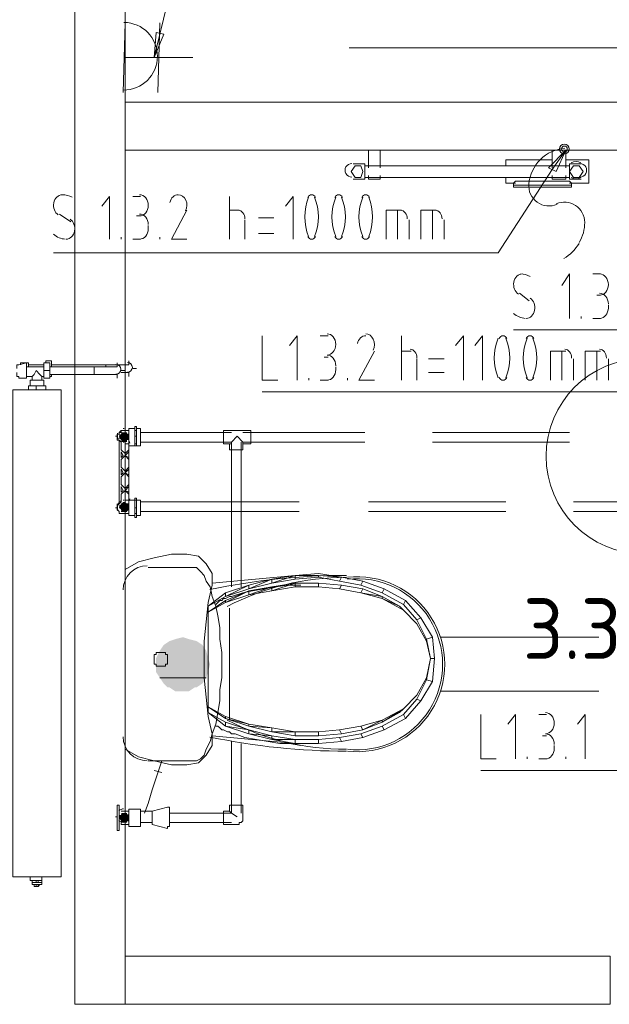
# Model space of a CAD drawing. Header units: millimetres. Extents: x 413 to 305578, y 115 to 38116.
# Tile 20 of 194: x 17395 to 18608, y 15233 to 17260. Entities that reach past the tile are written whole.
import ezdxf

# ---------------------------------------------------------------- set-up
doc = ezdxf.new("R2010")
doc.units = ezdxf.units.MM
for name, color, linetype in [('PDF _0', 1, 'Continuous'), ('PDF _PD-Socket', 1, 'Continuous'), ('PDF _PD-Socket Text', 1, 'Continuous'), ('PDF _Текст', 7, 'Continuous'), ('PDF$_59-60$-$Floor$Plan$-$В_Этаж$00_Сводный$A-AREA-IDEN', 2, 'Continuous'), ('PDF$_59-60$-$Floor$Plan$-$В_Этаж$00_Сводный$M-EQPM', 2, 'Continuous'), ('PDF$_59-60$-$Floor$Plan$-$В_Этаж$00_Сводный$P-PIPE', 3, 'Continuous'), ('PDF$_59-60$-$Floor$Plan$-$В_Этаж$00_Сводный$P-SANR-FIXT', 6, 'Continuous')]:
    doc.layers.add(name, color=color, linetype=linetype)
for name, color, linetype, true_color in [('PDF _PD-Lighting', 7, 'Continuous', 0xb80000), ('PDF _PD-Lighting Text', 7, 'Continuous', 0xb80000), ('PDF$_59-60$-$Floor$Plan$-$В_Этаж$00_Сводный$A-DETL-MBND', 7, 'Continuous', 0xdd3700), ('PDF$_59-60$-$Floor$Plan$-$В_Этаж$00_Сводный$P-PIPE-CNTR', 150, 'Continuous', 0x007fff), ('PDF$_V$line_ifc_RVT-1-В_Этаж$00_Сводный$A-WALL', 7, 'Continuous', 0xbababa), ('PDF$_V$line_ifc_RVT-1-В_Этаж$00_Сводный$M-EQPM', 7, 'Continuous', 0xdcdcdc)]:
    doc.layers.add(name, color=color, linetype=linetype, true_color=true_color)
doc.styles.add('PDF GOST Common', font='GOST_Common.ttf')

msp = doc.modelspace()

# ---------------------------------------------------------------- linework, layer by layer
at = {"layer": 'PDF _0', "lineweight": 0}
for points in [[(17682.9, 17229.8), (17869.8, 17997.4), (17969.3, 17997.4), (18697.2, 17997.4)], [(18490.3, 16951.3), (18379, 16780.3), (18279.5, 16780.3), (17464.1, 16780.3)], [(19369.3, 16951.3), (19293.8, 16621.2), (19194.3, 16621.2), (18410.8, 16621.2)]]:
    msp.add_lwpolyline(points, dxfattribs=at)
at = {"layer": 'PDF _0', "color": 12, "lineweight": 0, "true_color": 0xb80000}
for points in [[(18983.5, 16915.5), (18717, 16493.9), (18617.6, 16493.9), (17893.7, 16493.9)], [(18709.1, 16056.4), (18665.3, 15714.3), (18565.9, 15714.3), (18343.2, 15714.3)]]:
    msp.add_lwpolyline(points, dxfattribs=at)
at = {"layer": 'PDF _PD-Lighting', "lineweight": 0}
msp.add_lwpolyline([(18072.7, 17201.9), (18967.6, 17201.9), (18967.6, 17500.2)], dxfattribs=at)
at = {"layer": 'PDF _PD-Lighting Text', "lineweight": 0}
for points in [[(17893.7, 16609.3), (17893.7, 16517.8), (17925.5, 16517.8)], [(17965.3, 16517.8), (17965.3, 16609.3), (17949.4, 16589.4)], [(18013, 16609.3), (18028.9, 16609.3)], [(18180.1, 16517.8), (18180.1, 16609.3)], [(18307.4, 16517.8), (18307.4, 16609.3), (18291.5, 16589.4)], [(18347.1, 16517.8), (18347.1, 16609.3), (18331.2, 16589.4)], [(18028.9, 16565.5), (18021, 16565.5)], [(18124.4, 16577.5), (18092.6, 16517.8), (18124.4, 16517.8)], [(18180.1, 16577.5), (18200, 16577.5)], [(18211.9, 16561.5), (18211.9, 16517.8)], [(18267.6, 16561.5), (18235.8, 16561.5)], [(18486.4, 16517.8), (18486.4, 16577.5), (18518.2, 16577.5)], [(18510.2, 16517.8), (18510.2, 16577.5)], [(18534.1, 16561.5), (18534.1, 16517.8)], [(18557.9, 16517.8), (18557.9, 16577.5), (18589.8, 16577.5)], [(18581.8, 16517.8), (18581.8, 16577.5)], [(18605.7, 16561.5), (18605.7, 16517.8)], [(18044.9, 16545.6), (18044.9, 16537.7)], [(17989.2, 16517.8), (17989.2, 16521.8)], [(18068.7, 16517.8), (18068.7, 16521.8)], [(18235.8, 16533.7), (18267.6, 16533.7)], [(18028.9, 16517.8), (18013, 16517.8)], [(18343.2, 15829.7), (18343.2, 15738.2), (18375, 15738.2)], [(18414.8, 15738.2), (18414.8, 15829.7), (18398.9, 15809.8)], [(18462.5, 15829.7), (18478.4, 15829.7)], [(18557.9, 15738.2), (18557.9, 15829.7), (18542, 15809.8)], [(18478.4, 15785.9), (18470.4, 15785.9)], [(18494.3, 15766.1), (18494.3, 15758.1)], [(18438.6, 15738.2), (18438.6, 15742.2)], [(18478.4, 15738.2), (18462.5, 15738.2)], [(18518.2, 15738.2), (18518.2, 15742.2)]]:
    msp.add_lwpolyline(points, dxfattribs=at)
for centre, radius, start, end in [((18098.3, 16591.4), 26.1, 333.618, 24.0408), ((18479.7, 16563.5), 108.7, 158.1088, 201.8912), ((18294.1, 16563.5), 108.7, 338.1088, 21.8912), ((18539.3, 16563.5), 108.7, 158.1088, 201.8912), ((18349.8, 16563.5), 108.7, 338.1088, 21.8912)]:
    msp.add_arc(centre, radius, start, end, dxfattribs=at)
for points in [[(18044.9, 16591.4), (18044.9, 16603.5), (18036.8, 16613.3), (18027, 16613.3)], [(18106.7, 16609.3), (18098.6, 16609.4), (18091.5, 16602.8), (18089.3, 16593.3)], [(18122.1, 16602), (18119, 16609), (18112.9, 16613.3), (18106.4, 16613.3)], [(18388.9, 16609.3), (18385.8, 16609.3), (18382.8, 16607.2), (18380.9, 16603.6)], [(18396.9, 16603.6), (18395, 16607.2), (18392.1, 16609.3), (18388.9, 16609.3)], [(18444.6, 16609.3), (18441.4, 16609.3), (18438.5, 16607.2), (18436.6, 16603.6)], [(18452.6, 16603.6), (18450.7, 16607.2), (18447.7, 16609.3), (18444.6, 16609.3)], [(18027, 16569.5), (18036.8, 16569.5), (18044.9, 16579.3), (18044.9, 16591.4)], [(18211.9, 16563.5), (18211.9, 16573.4), (18205.7, 16581.4), (18198, 16581.4)], [(18530.1, 16563.5), (18530.1, 16573.4), (18523.9, 16581.4), (18516.2, 16581.4)], [(18601.7, 16563.5), (18601.7, 16573.4), (18595.5, 16581.4), (18587.8, 16581.4)], [(18044.9, 16547.6), (18044.9, 16559.7), (18036.8, 16569.5), (18027, 16569.5)], [(18027, 16517.8), (18036.8, 16517.8), (18044.9, 16527.6), (18044.9, 16539.7)], [(18380.9, 16523.4), (18382.8, 16519.9), (18385.8, 16517.8), (18388.9, 16517.8)], [(18388.9, 16517.8), (18392.1, 16517.8), (18395, 16519.9), (18396.9, 16523.4)], [(18436.6, 16523.4), (18438.5, 16519.9), (18441.4, 16517.8), (18444.6, 16517.8)], [(18444.6, 16517.8), (18447.7, 16517.8), (18450.7, 16519.9), (18452.6, 16523.4)], [(18494.3, 15811.8), (18494.3, 15823.9), (18486.3, 15833.7), (18476.4, 15833.7)], [(18476.4, 15789.9), (18486.3, 15789.9), (18494.3, 15799.7), (18494.3, 15811.8)], [(18494.3, 15768), (18494.3, 15780.1), (18486.3, 15789.9), (18476.4, 15789.9)], [(18476.4, 15738.2), (18486.3, 15738.2), (18494.3, 15748), (18494.3, 15760.1)]]:
    msp.add_open_spline(points, degree=3, dxfattribs=at)
at = {"layer": 'PDF _PD-Socket', "lineweight": 0}
for points in [[(17607.3, 17110.4), (17611.3, 17253.6)], [(17678.9, 17110.4), (17682.9, 17253.6)], [(17611.3, 17182), (17750.5, 17182)]]:
    msp.add_lwpolyline(points, dxfattribs=at)
for points in [[(18516.2, 16995.5, 0.175591), (18465.8, 16972.1, 0.175987), (18442.1, 16921.7, 0.571061), (18500.3, 16880)], [(18545.9, 16801.5, 0.133547), (18557.1, 16842.7, 0.540628), (18498.6, 16880.9)]]:
    msp.add_lwpolyline(points, format="xyb", dxfattribs=at)
for radius in [9.94, 5.97]:
    msp.add_circle((18515.3, 16993.8), radius, dxfattribs=at)
for centre, radius, start, end in [((17608.4, 17184.7), 69.6, 269.5264, 89.5264), ((18471.6, 16842.6), 85.5, 299.6573, 329.6666)]:
    msp.add_arc(centre, radius, start, end, dxfattribs=at)
at = {"layer": 'PDF _PD-Socket Text', "lineweight": 0}
for points in [[(17690.9, 17229.8), (17671, 17182), (17675, 17233.7)], [(18482.4, 16955.3), (18518.2, 16991.1), (18498.3, 16947.4)]]:
    msp.add_lwpolyline(points, close=True, dxfattribs=at)
for points in [[(17671, 17182), (17682.9, 17229.8)], [(18518.2, 16991.1), (18490.3, 16951.3)], [(17579.5, 16808.1), (17579.5, 16895.7), (17563.6, 16875.8)], [(17627.2, 16895.7), (17643.1, 16895.7)], [(17826.1, 16808.1), (17826.1, 16895.7)], [(17957.4, 16808.1), (17957.4, 16895.7), (17941.4, 16875.8)], [(17738.6, 16867.8), (17706.8, 16808.1), (17738.6, 16808.1)], [(17826.1, 16867.8), (17846, 16867.8)], [(18148.3, 16808.1), (18148.3, 16867.8), (18180.1, 16867.8)], [(18172.1, 16808.1), (18172.1, 16867.8)], [(18219.9, 16808.1), (18219.9, 16867.8), (18251.7, 16867.8)], [(18243.7, 16808.1), (18243.7, 16867.8)], [(17476.1, 16859.9), (17499.9, 16843.9)], [(17643.1, 16855.9), (17635.2, 16855.9)], [(17857.9, 16847.9), (17857.9, 16808.1)], [(17917.6, 16851.9), (17885.8, 16851.9)], [(18196, 16847.9), (18196, 16808.1)], [(18267.6, 16847.9), (18267.6, 16808.1)], [(17659, 16836), (17659, 16828)], [(17603.4, 16808.1), (17603.4, 16812.1)], [(17643.1, 16808.1), (17627.2, 16808.1)], [(17682.9, 16808.1), (17682.9, 16812.1)], [(17885.8, 16820.1), (17917.6, 16820.1)], [(18526.1, 16645.1), (18526.1, 16736.6), (18510.2, 16712.7)], [(18573.9, 16736.6), (18589.8, 16736.6)], [(18422.7, 16696.8), (18442.6, 16680.9)], [(18589.8, 16692.8), (18581.8, 16692.8)], [(18605.7, 16672.9), (18605.7, 16665)], [(18550, 16645.1), (18550, 16649)], [(18589.8, 16645.1), (18573.9, 16645.1)]]:
    msp.add_lwpolyline(points, dxfattribs=at)
for centre, radius, start, end in [((17481.8, 16856.3), 43.3, 61.8524, 89.0764), ((17712.5, 16877.8), 26.1, 333.618, 24.0408), ((18089.9, 16853.9), 108.7, 158.1088, 201.8912), ((17900.4, 16853.9), 108.7, 338.1088, 21.8912), ((18145.6, 16853.9), 108.7, 158.1088, 201.8912), ((17956.1, 16853.9), 108.7, 338.1088, 21.8912), ((18201.3, 16853.9), 108.7, 158.1088, 201.8912), ((18011.8, 16853.9), 108.7, 338.1088, 21.8912), ((18424.5, 16693.3), 43.3, 61.8524, 89.0764)]:
    msp.add_arc(centre, radius, start, end, dxfattribs=at)
for points in [[(17482, 16899.6), (17473.7, 16899.6), (17466.5, 16892.6), (17464.6, 16882.8)], [(17659, 16877.8), (17659, 16889.8), (17651, 16899.6), (17641.1, 16899.6)], [(17720.9, 16899.6), (17712.8, 16899.7), (17705.7, 16893.2), (17703.5, 16883.7)], [(17736.3, 16888.4), (17733.2, 16895.4), (17727.1, 16899.7), (17720.6, 16899.6)], [(17995.1, 16899.6), (17992, 16899.6), (17989, 16897.5), (17987.1, 16894)], [(18003.1, 16894), (18001.3, 16897.5), (17998.3, 16899.6), (17995.1, 16899.6)], [(18050.8, 16899.6), (18047.7, 16899.6), (18044.7, 16897.5), (18042.8, 16894)], [(18058.8, 16894), (18056.9, 16897.5), (18054, 16899.6), (18050.8, 16899.6)], [(18106.5, 16899.6), (18103.4, 16899.6), (18100.4, 16897.5), (18098.5, 16894)], [(18114.5, 16894), (18112.6, 16897.5), (18109.7, 16899.6), (18106.5, 16899.6)], [(17464.6, 16882.8), (17462.7, 16873), (17466.6, 16862.8), (17474, 16858.2)], [(17641.1, 16855.9), (17651, 16855.9), (17659, 16865.7), (17659, 16877.8)], [(17857.9, 16849.9), (17857.9, 16859.8), (17851.7, 16867.8), (17844, 16867.8)], [(18192, 16849.9), (18192, 16859.8), (18185.8, 16867.8), (18178.1, 16867.8)], [(18263.6, 16849.9), (18263.6, 16859.8), (18257.4, 16867.8), (18249.7, 16867.8)], [(17507.4, 16825), (17509.3, 16834.8), (17505.5, 16845), (17498.1, 16849.5)], [(17659, 16838), (17659, 16850.1), (17651, 16859.9), (17641.1, 16859.9)], [(17490.1, 16808.1), (17498.3, 16808.2), (17505.5, 16815.1), (17507.4, 16825)], [(17641.1, 16808.1), (17651, 16808.1), (17659, 16817.9), (17659, 16830)], [(17464.1, 16818.3), (17471.2, 16812.1), (17479.5, 16808.6), (17488.2, 16808.2)], [(17987.1, 16813.8), (17989, 16810.2), (17992, 16808.1), (17995.1, 16808.1)], [(17995.1, 16808.1), (17998.3, 16808.1), (18001.3, 16810.2), (18003.1, 16813.8)], [(18042.8, 16813.8), (18044.7, 16810.2), (18047.7, 16808.1), (18050.8, 16808.1)], [(18050.8, 16808.1), (18054, 16808.1), (18056.9, 16810.2), (18058.8, 16813.8)], [(18098.5, 16813.8), (18100.4, 16810.2), (18103.4, 16808.1), (18106.5, 16808.1)], [(18106.5, 16808.1), (18109.7, 16808.1), (18112.6, 16810.2), (18114.5, 16813.8)], [(18428.6, 16736.6), (18420.3, 16736.5), (18413.2, 16729.6), (18411.3, 16719.7)], [(18605.7, 16714.7), (18605.7, 16726.8), (18597.7, 16736.6), (18587.8, 16736.6)], [(18411.3, 16719.7), (18409.4, 16709.9), (18413.2, 16699.7), (18420.6, 16695.2)], [(18587.8, 16692.8), (18597.7, 16692.8), (18605.7, 16702.6), (18605.7, 16714.7)], [(18454.1, 16661.9), (18456, 16671.7), (18452.1, 16681.9), (18444.7, 16686.5)], [(18605.7, 16674.9), (18605.7, 16687), (18597.7, 16696.8), (18587.8, 16696.8)], [(18436.7, 16645.1), (18445, 16645.1), (18452.1, 16652.1), (18454.1, 16661.9)], [(18587.8, 16645.1), (18597.7, 16645.1), (18605.7, 16654.9), (18605.7, 16666.9)], [(18410.7, 16655.3), (18417.8, 16649.1), (18426.2, 16645.6), (18434.8, 16645.1)]]:
    msp.add_open_spline(points, degree=3, dxfattribs=at)
at = {"layer": 'PDF$_59-60$-$Floor$Plan$-$В_Этаж$00_Сводный$A-AREA-IDEN', "lineweight": 0}
msp.add_circle((18678.4, 16361.3), 200.9, dxfattribs=at)
at = {"layer": 'PDF$_59-60$-$Floor$Plan$-$В_Этаж$00_Сводный$A-DETL-MBND', "color": 5, "lineweight": 0}
for points in [[(17579.5, 16549.6), (17583.5, 16549.6), (17587.5, 16549.6), (17591.4, 16549.6), (17595.4, 16549.6), (17599.4, 16549.6), (17603.4, 16549.6), (17607.3, 16549.6), (17611.3, 16549.6)], [(17615.3, 16533.7), (17611.3, 16533.7), (17607.3, 16533.7), (17603.4, 16533.7)]]:
    msp.add_lwpolyline(points, dxfattribs=at)
at = {"layer": 'PDF$_59-60$-$Floor$Plan$-$В_Этаж$00_Сводный$A-DETL-MBND', "color": 220, "lineweight": 0, "true_color": 0xff00bf}
for points in [[(18864.2, 16553.6), (18864.2, 16267.2), (18534.1, 16267.2)], [(17599.4, 16263.2), (17595.4, 16259.3), (17595.4, 16255.3), (17595.4, 16259.3), (17595.4, 16263.2)], [(17599.4, 16263.2), (17599.4, 16263.2)], [(17969.3, 16267.2), (17643.1, 16267.2)], [(18394.9, 16267.2), (18112.5, 16267.2)], [(17595.4, 16255.3), (17595.4, 16255.3)], [(17595.4, 16255.3), (17595.4, 16251.3), (17599.4, 16247.3), (17599.4, 16243.3), (17603.4, 16243.3), (17607.3, 16243.3), (17611.3, 16243.3), (17615.3, 16243.3)], [(17595.4, 16251.3), (17595.4, 16251.3)], [(17607.3, 16243.3), (17603.4, 16243.3), (17599.4, 16243.3), (17599.4, 16247.3)], [(17599.4, 16247.3), (17599.4, 16247.3)], [(17607.3, 16243.3), (17607.3, 16243.3)], [(17611.3, 16243.3), (17619.3, 16243.3)], [(17611.3, 16243.3), (17611.3, 16243.3)], [(17643.1, 16247.3), (17969.3, 16247.3)], [(18112.5, 16247.3), (18394.9, 16247.3)], [(18534.1, 16247.3), (18864.2, 16247.3)]]:
    msp.add_lwpolyline(points, dxfattribs=at)
at = {"layer": 'PDF$_59-60$-$Floor$Plan$-$В_Этаж$00_Сводный$A-DETL-MBND', "color": 1, "lineweight": 0}
for points in [[(17575.5, 16529.7), (17571.5, 16529.7), (17567.6, 16529.7), (17563.6, 16529.7), (17559.6, 16529.7), (17555.6, 16529.7), (17551.7, 16529.7), (17547.7, 16529.7)], [(17595.4, 16529.7), (17591.4, 16529.7), (17587.5, 16529.7), (17583.5, 16529.7)]]:
    msp.add_lwpolyline(points, dxfattribs=at)
at = {"layer": 'PDF$_59-60$-$Floor$Plan$-$В_Этаж$00_Сводный$A-DETL-MBND', "color": 150, "lineweight": 0, "true_color": 0x007fff}
for points in [[(17615.3, 16414.4), (17611.3, 16414.4), (17607.3, 16414.4), (17603.4, 16414.4), (17599.4, 16410.4), (17599.4, 16406.4), (17595.4, 16406.4), (17595.4, 16402.4), (17595.4, 16398.5), (17595.4, 16394.5), (17599.4, 16394.5), (17599.4, 16390.5), (17599.4, 16394.5)], [(17595.4, 16406.4), (17595.4, 16406.4)], [(17595.4, 16402.4), (17595.4, 16402.4)], [(17595.4, 16398.5), (17595.4, 16398.5)], [(17599.4, 16410.4), (17603.4, 16410.4), (17603.4, 16414.4)], [(17599.4, 16410.4), (17599.4, 16410.4)], [(17603.4, 16414.4), (17603.4, 16414.4)], [(17607.3, 16414.4), (17607.3, 16414.4)], [(17619.3, 16414.4), (17611.3, 16414.4)], [(17611.3, 16414.4), (17611.3, 16414.4)], [(17830.1, 16410.4), (17643.1, 16410.4)], [(17643.1, 16390.5), (17830.1, 16390.5), (17842, 16402.4), (17853.9, 16390.5), (18104.5, 16390.5)], [(18104.5, 16410.4), (17853.9, 16410.4)], [(18526.1, 16410.4), (18243.7, 16410.4)], [(17595.4, 16394.5), (17595.4, 16394.5)], [(17826.1, 16386.5), (17830.1, 16386.5), (17830.1, 16390.5), (17830.1, 16092.2)], [(17850, 16092.2), (17850, 16390.5)], [(17853.9, 16390.5), (17853.9, 16386.5)], [(17853.9, 16386.5), (17853.9, 16386.5)], [(18243.7, 16390.5), (18526.1, 16390.5)], [(17830.1, 15774), (17830.1, 15626.8), (17702.8, 15626.8)], [(17850, 15626.8), (17850, 15770)], [(17603.4, 15630.8), (17603.4, 15630.8)], [(17611.3, 15630.8), (17607.3, 15630.8), (17603.4, 15630.8)], [(17607.3, 15630.8), (17607.3, 15630.8)], [(17842, 15618.9), (17830.1, 15626.8), (17826.1, 15630.8)], [(17603.4, 15607), (17603.4, 15603), (17607.3, 15603), (17603.4, 15603)], [(17702.8, 15607), (17830.1, 15607)], [(17607.3, 15603), (17607.3, 15603)], [(17607.3, 15603), (17611.3, 15603)]]:
    msp.add_lwpolyline(points, dxfattribs=at)
for points in [[(17869.8, 16386.5), (17869.8, 16414.4), (17853.9, 16414.4), (17830.1, 16414.4), (17814.2, 16414.4), (17814.2, 16386.5), (17826.1, 16386.5), (17826.1, 16374.6), (17853.9, 16374.6), (17853.9, 16386.5)], [(17853.9, 15642.8), (17826.1, 15642.8), (17826.1, 15630.8), (17814.2, 15630.8), (17814.2, 15603), (17842, 15603), (17846, 15603), (17846, 15607), (17850, 15607), (17853.9, 15610.9), (17853.9, 15614.9), (17853.9, 15618.9)]]:
    msp.add_lwpolyline(points, close=True, dxfattribs=at)
at = {"layer": 'PDF$_59-60$-$Floor$Plan$-$В_Этаж$00_Сводный$A-DETL-MBND', "lineweight": 0}
for points in [[(18585.8, 15988.8), (18259.6, 15988.8)], [(18259.6, 15877.4), (18585.8, 15877.4)]]:
    msp.add_lwpolyline(points, dxfattribs=at)
at = {"layer": 'PDF$_59-60$-$Floor$Plan$-$В_Этаж$00_Сводный$M-EQPM', "lineweight": 0}
for points in [[(18112.5, 16959.3), (18112.5, 16991.1), (18112.5, 16955.3)], [(18112.5, 16991.1), (18116.5, 16991.1), (18120.4, 16991.1), (18124.4, 16991.1), (18128.4, 16991.1), (18132.4, 16991.1), (18136.3, 16991.1)], [(18112.5, 16991.1), (18112.5, 16991.1)], [(18136.3, 16955.3), (18136.3, 16991.1), (18136.3, 16959.3)], [(18136.3, 16991.1), (18136.3, 16991.1)], [(18490.3, 16959.3), (18490.3, 16991.1), (18490.3, 16955.3)], [(18490.3, 16991.1), (18494.3, 16991.1), (18498.3, 16991.1), (18502.3, 16991.1), (18506.2, 16991.1), (18510.2, 16991.1), (18514.2, 16991.1), (18518.2, 16991.1)], [(18490.3, 16991.1), (18490.3, 16991.1)], [(18518.2, 16955.3), (18518.2, 16991.1), (18518.2, 16959.3)], [(18518.2, 16991.1), (18518.2, 16991.1)], [(18490.3, 16971.2), (18394.9, 16971.2), (18394.9, 16959.3)], [(18526.1, 16923.5), (18565.9, 16923.5), (18565.9, 16971.2), (18518.2, 16971.2)], [(18080.7, 16931.4), (18104.5, 16931.4), (18104.5, 16963.3), (18080.7, 16963.3)], [(18526.1, 16959.3), (18104.5, 16959.3)], [(18550, 16963.3), (18526.1, 16963.3), (18526.1, 16931.4), (18550, 16931.4)], [(18104.5, 16935.4), (18526.1, 16935.4)], [(18112.5, 16939.4), (18112.5, 16931.4), (18112.5, 16935.4)], [(18136.3, 16931.4), (18132.4, 16931.4), (18128.4, 16931.4), (18124.4, 16931.4), (18120.4, 16931.4), (18116.5, 16931.4), (18112.5, 16931.4)], [(18112.5, 16931.4), (18112.5, 16931.4)], [(18136.3, 16935.4), (18136.3, 16931.4), (18136.3, 16939.4)], [(18136.3, 16931.4), (18136.3, 16931.4)], [(18394.9, 16935.4), (18394.9, 16923.5), (18414.8, 16923.5)], [(18530.1, 16919.5), (18530.1, 16923.5), (18526.1, 16927.5), (18518.2, 16927.5), (18422.7, 16927.5), (18414.8, 16927.5), (18410.8, 16923.5), (18410.8, 16919.5)], [(18490.3, 16939.4), (18490.3, 16931.4), (18490.3, 16935.4)], [(18518.2, 16931.4), (18514.2, 16931.4), (18510.2, 16931.4), (18506.2, 16931.4), (18502.3, 16931.4), (18498.3, 16931.4), (18494.3, 16931.4), (18490.3, 16931.4)], [(18490.3, 16931.4), (18490.3, 16931.4)], [(18518.2, 16935.4), (18518.2, 16931.4), (18518.2, 16939.4)], [(18518.2, 16931.4), (18518.2, 16931.4)], [(17388.6, 16541.7), (17388.6, 16545.6), (17388.6, 16549.6), (17392.6, 16549.6), (17408.5, 16553.6), (17408.5, 16521.8), (17392.6, 16521.8), (17392.6, 16525.7), (17388.6, 16525.7), (17388.6, 16529.7), (17388.6, 16533.7)], [(17412.4, 16545.6), (17412.4, 16553.6), (17396.5, 16553.6), (17396.5, 16549.6)], [(17408.5, 16553.6), (17408.5, 16549.6), (17408.5, 16545.6), (17444.3, 16545.6)], [(17420.4, 16517.8), (17420.4, 16525.7), (17408.5, 16525.7), (17408.5, 16529.7), (17408.5, 16533.7), (17408.5, 16537.7), (17408.5, 16541.7), (17408.5, 16545.6), (17408.5, 16549.6)], [(17408.5, 16545.6), (17408.5, 16525.7)], [(17444.3, 16549.6), (17412.4, 16549.6)], [(17448.2, 16553.6), (17448.2, 16557.6), (17460.2, 16557.6), (17460.2, 16545.6)], [(17408.5, 16529.7), (17408.5, 16525.7), (17408.5, 16521.8)], [(17420.4, 16525.7), (17424.4, 16529.7), (17428.4, 16537.7), (17436.3, 16529.7), (17440.3, 16525.7)], [(17440.3, 16517.8), (17440.3, 16525.7), (17444.3, 16525.7)], [(17456.2, 16537.7), (17444.3, 16537.7)], [(17460.2, 16529.7), (17460.2, 16525.7), (17456.2, 16525.7)], [(17412.4, 16497.9), (17412.4, 16505.9), (17428.4, 16505.9), (17448.2, 16505.9), (17448.2, 16497.9)], [(17444.3, 16505.9), (17444.3, 16517.8), (17416.4, 16517.8), (17416.4, 16505.9)], [(17428.4, 16497.9), (17428.4, 16505.9)], [(17631.2, 16418.4), (17619.3, 16418.4), (17619.3, 16414.4), (17611.3, 16414.4)], [(17619.3, 16382.6), (17619.3, 16418.4)], [(17635.2, 16402.4), (17635.2, 16386.5), (17635.2, 16382.6), (17635.2, 16418.4), (17643.1, 16418.4), (17643.1, 16382.6), (17635.2, 16382.6), (17631.2, 16382.6), (17631.2, 16386.5), (17631.2, 16402.4)], [(17635.2, 16418.4), (17635.2, 16418.4)], [(17619.3, 16406.4), (17619.3, 16414.4)], [(17631.2, 16414.4), (17635.2, 16414.4)], [(17611.3, 16386.5), (17619.3, 16386.5), (17619.3, 16374.6), (17611.3, 16366.7), (17603.4, 16374.6), (17603.4, 16390.5), (17599.4, 16394.5), (17599.4, 16263.2), (17603.4, 16267.2), (17603.4, 16283.1), (17611.3, 16291.1), (17619.3, 16283.1), (17619.3, 16267.2), (17619.3, 16259.3)], [(17619.3, 16386.5), (17619.3, 16394.5)], [(17619.3, 16386.5), (17619.3, 16386.5)], [(17619.3, 16239.4), (17619.3, 16271.2), (17619.3, 16382.6), (17631.2, 16382.6)], [(17619.3, 16382.6), (17619.3, 16382.6)], [(17635.2, 16386.5), (17631.2, 16386.5)], [(17635.2, 16382.6), (17635.2, 16382.6)], [(17611.3, 16271.2), (17619.3, 16271.2), (17631.2, 16271.2), (17635.2, 16271.2), (17643.1, 16271.2), (17643.1, 16239.4), (17635.2, 16239.4), (17635.2, 16271.2)], [(17619.3, 16271.2), (17619.3, 16271.2)], [(17619.3, 16267.2), (17619.3, 16267.2)], [(17631.2, 16255.3), (17635.2, 16255.3), (17635.2, 16243.3), (17635.2, 16235.4), (17631.2, 16235.4), (17631.2, 16243.3), (17631.2, 16255.3), (17631.2, 16271.2), (17631.2, 16275.2), (17635.2, 16275.2), (17635.2, 16271.2), (17635.2, 16255.3)], [(17635.2, 16271.2), (17635.2, 16271.2)], [(17611.3, 16243.3), (17619.3, 16243.3), (17619.3, 16239.4), (17631.2, 16239.4)], [(17619.3, 16243.3), (17619.3, 16251.3)], [(17635.2, 16243.3), (17631.2, 16243.3)], [(17635.2, 16239.4), (17635.2, 16239.4)], [(17416.4, 15495.6), (17416.4, 15487.6), (17420.4, 15487.6), (17428.4, 15487.6)], [(17440.3, 15483.7), (17440.3, 15487.6), (17440.3, 15483.7), (17432.3, 15483.7), (17428.4, 15483.7), (17420.4, 15483.7), (17420.4, 15487.6), (17420.4, 15483.7)], [(17420.4, 15487.6), (17420.4, 15487.6)], [(17432.3, 15483.7), (17432.3, 15487.6), (17428.4, 15487.6), (17428.4, 15483.7)], [(17432.3, 15487.6), (17440.3, 15487.6), (17440.3, 15495.6)], [(17440.3, 15487.6), (17440.3, 15487.6)], [(17440.3, 15487.6), (17440.3, 15487.6)], [(17428.4, 15475.7), (17424.4, 15475.7), (17424.4, 15479.7), (17420.4, 15479.7), (17420.4, 15483.7), (17420.4, 15479.7), (17440.3, 15479.7), (17440.3, 15483.7), (17440.3, 15479.7), (17436.3, 15479.7), (17432.3, 15475.7), (17428.4, 15475.7), (17428.4, 15479.7)], [(17420.4, 15483.7), (17420.4, 15483.7)], [(17420.4, 15479.7), (17420.4, 15479.7)], [(17432.3, 15479.7), (17432.3, 15475.7)], [(17440.3, 15483.7), (17440.3, 15483.7)], [(17440.3, 15479.7), (17440.3, 15479.7)]]:
    msp.add_lwpolyline(points, dxfattribs=at)
for points in [[(18096.6, 16959.3), (18084.6, 16959.3), (18076.7, 16947.4), (18084.6, 16935.4), (18096.6, 16935.4), (18100.5, 16947.4)], [(18534.1, 16959.3), (18526.1, 16947.4), (18534.1, 16935.4), (18546, 16935.4), (18554, 16947.4), (18546, 16959.3)], [(18422.7, 16915.5), (18518.2, 16915.5), (18522.2, 16915.5), (18526.1, 16915.5), (18530.1, 16915.5), (18530.1, 16919.5), (18526.1, 16919.5), (18522.2, 16919.5), (18518.2, 16919.5), (18422.7, 16919.5), (18418.7, 16919.5), (18414.8, 16919.5), (18410.8, 16919.5), (18410.8, 16915.5), (18414.8, 16915.5), (18418.7, 16915.5)], [(17444.3, 16537.7), (17444.3, 16553.6), (17456.2, 16553.6), (17456.2, 16537.7), (17456.2, 16521.8), (17444.3, 16521.8)], [(17480.1, 15495.6), (17480.1, 16497.9), (17380.6, 16497.9), (17380.6, 15495.6)], [(17380.6, 15495.6), (17380.6, 16497.9), (17480.1, 16497.9), (17480.1, 15495.6)], [(17635.2, 16414.4), (17635.2, 16402.4), (17631.2, 16402.4), (17631.2, 16414.4), (17631.2, 16422.3), (17635.2, 16422.3)], [(17603.4, 16370.6), (17607.3, 16362.7), (17603.4, 16358.7)], [(17603.4, 16354.7), (17611.3, 16362.7), (17619.3, 16354.7), (17619.3, 16338.8), (17611.3, 16330.9), (17603.4, 16338.8)], [(17619.3, 16358.7), (17611.3, 16362.7), (17619.3, 16370.6)], [(17603.4, 16334.8), (17607.3, 16326.9), (17603.4, 16322.9)], [(17603.4, 16318.9), (17611.3, 16326.9), (17619.3, 16318.9), (17619.3, 16303), (17611.3, 16295.1), (17603.4, 16303)], [(17611.3, 16326.9), (17619.3, 16334.8), (17619.3, 16322.9)], [(17603.4, 16299), (17607.3, 16291.1), (17603.4, 16287.1)], [(17619.3, 16299), (17619.3, 16287.1), (17611.3, 16291.1)]]:
    msp.add_lwpolyline(points, close=True, dxfattribs=at)
for points in [[(17596.1, 16408.8, 0.184152), (17596.9, 16398.1, 0.041021), (17598.1, 16396.2)], [(17607.5, 16390.6, 0.032297), (17609.3, 16390.5, -0.036126), (17607.5, 16390.6)], [(17598.1, 16265.5, 0.040534), (17596.6, 16262.9, 0.238386), (17597.3, 16250.3)], [(17607.3, 16271.1, -0.035393), (17609.3, 16271.2, 0.032697), (17607.3, 16271.1)]]:
    msp.add_lwpolyline(points, format="xyb", dxfattribs=at)
msp.add_lwpolyline([(17601, 16393.3, 0.024241), (17602.1, 16392.5, -0.032618)], format="xyb", close=True, dxfattribs=at)
for centre, radius, start, end in [((18539.2, 16950), 17.9, 56.9146, 123.0854), ((18077.8, 16950), 13.9, 89.9999, 270.0001), ((18547.2, 16950), 13.9, 269.9999, 90.0001), ((18539.2, 16950), 17.9, 236.9146, 303.0854), ((17609.3, 16404.4), 13.9, 90.0258, 98.2329), ((17609.8, 16405.1), 14.7, 233.0532, 237.1703), ((18024.1, 16548.6), 433.5, 201.1158, 201.6953), ((17609.8, 16256.6), 14.7, 122.8294, 126.9471), ((17609.4, 16257.2), 14, 121.8625, 126.8944), ((17609.2, 16257.5), 13.6, 121.8366, 126.6937), ((18023.9, 16113.2), 433.4, 158.3, 158.8796), ((17609.3, 16257.3), 13.9, 261.7947, 270.0022)]:
    msp.add_arc(centre, radius, start, end, dxfattribs=at)
at = {"layer": 'PDF$_59-60$-$Floor$Plan$-$В_Этаж$00_Сводный$P-PIPE', "color": 1, "lineweight": 0}
for points in [[(17456.2, 16529.7), (17547.7, 16529.7), (17547.7, 16545.6), (17456.2, 16545.6)], [(17595.4, 16545.6), (17591.4, 16545.6), (17587.5, 16545.6), (17583.5, 16545.6), (17579.5, 16545.6), (17575.5, 16545.6), (17571.5, 16545.6), (17567.6, 16545.6), (17563.6, 16545.6), (17559.6, 16545.6), (17555.6, 16545.6), (17551.7, 16545.6), (17547.7, 16545.6), (17547.7, 16537.7), (17547.7, 16529.7), (17551.7, 16529.7), (17555.6, 16529.7), (17559.6, 16529.7), (17563.6, 16529.7), (17567.6, 16529.7), (17571.5, 16529.7), (17575.5, 16529.7), (17579.5, 16529.7), (17583.5, 16529.7), (17587.5, 16529.7), (17591.4, 16529.7), (17595.4, 16529.7)]]:
    msp.add_lwpolyline(points, dxfattribs=at)
at = {"layer": 'PDF$_59-60$-$Floor$Plan$-$В_Этаж$00_Сводный$P-PIPE', "color": 5, "lineweight": 0}
for points in [[(17619.3, 16549.6), (17615.3, 16549.6), (17611.3, 16549.6), (17607.3, 16549.6), (17603.4, 16549.6), (17599.4, 16549.6), (17595.4, 16549.6), (17591.4, 16549.6), (17587.5, 16549.6), (17583.5, 16549.6), (17579.5, 16549.6), (17575.5, 16549.6), (17571.5, 16549.6), (17571.5, 16545.6), (17571.5, 16549.6), (17460.2, 16549.6)], [(17603.4, 16533.7), (17607.3, 16533.7), (17611.3, 16533.7), (17615.3, 16533.7), (17619.3, 16533.7)]]:
    msp.add_lwpolyline(points, dxfattribs=at)
at = {"layer": 'PDF$_59-60$-$Floor$Plan$-$В_Этаж$00_Сводный$P-PIPE', "color": 1, "lineweight": 0}
msp.add_lwpolyline([(17592.5, 16530.4, 0.414211), (17602.5, 16540.3, 0.414211), (17592.5, 16550.3)], format="xyb", dxfattribs=at)
at = {"layer": 'PDF$_59-60$-$Floor$Plan$-$В_Этаж$00_Сводный$P-PIPE', "color": 5, "lineweight": 0}
msp.add_lwpolyline([(17616.4, 16534.4, 0.414211), (17626.3, 16544.3, 0.414211), (17616.4, 16554.3)], format="xyb", dxfattribs=at)
at = {"layer": 'PDF$_59-60$-$Floor$Plan$-$В_Этаж$00_Сводный$P-PIPE', "lineweight": 0}
for points in [[(17619.3, 16402.4), (17599.4, 16402.4), (17619.3, 16402.4)], [(17619.3, 16398.5), (17599.4, 16398.5), (17619.3, 16398.5)], [(17619.3, 16406.4), (17603.4, 16406.4), (17619.3, 16406.4)], [(17619.3, 16259.3), (17599.4, 16259.3), (17619.3, 16259.3)], [(17615.3, 16263.2), (17603.4, 16263.2), (17615.3, 16263.2)], [(17619.3, 16263.2), (17603.4, 16263.2), (17619.3, 16263.2)], [(17619.3, 16255.3), (17599.4, 16255.3), (17619.3, 16255.3)], [(17619.3, 16251.3), (17603.4, 16251.3), (17619.3, 16251.3)], [(17619.3, 16251.3), (17603.4, 16251.3), (17619.3, 16251.3)], [(17615.3, 16247.3), (17603.4, 16247.3), (17615.3, 16247.3)], [(17778.4, 15905.3), (17682.9, 15905.3), (17778.4, 15905.3)], [(17619.3, 15618.9), (17599.4, 15618.9), (17619.3, 15618.9)], [(17619.3, 15618.9), (17599.4, 15618.9), (17619.3, 15618.9)], [(17619.3, 15622.9), (17603.4, 15622.9), (17619.3, 15622.9)], [(17619.3, 15610.9), (17603.4, 15610.9), (17619.3, 15610.9)], [(17619.3, 15610.9), (17603.4, 15610.9), (17619.3, 15610.9)]]:
    msp.add_lwpolyline(points, dxfattribs=at)
at = {"layer": 'PDF$_59-60$-$Floor$Plan$-$В_Этаж$00_Сводный$P-PIPE', "color": 150, "lineweight": 0, "true_color": 0x007fff}
for points in [[(17671, 15714.3), (17686.9, 15710.4)], [(17611.3, 15603), (17619.3, 15603), (17619.3, 15599), (17643.1, 15599), (17643.1, 15634.8), (17619.3, 15634.8), (17619.3, 15630.8), (17611.3, 15630.8)], [(17619.3, 15599), (17619.3, 15634.8)], [(17619.3, 15630.8), (17619.3, 15622.9)], [(17702.8, 15634.8), (17702.8, 15638.8), (17698.8, 15638.8), (17667, 15630.8), (17643.1, 15630.8)], [(17667, 15630.8), (17667, 15618.9), (17667, 15603), (17698.8, 15595), (17698.8, 15599), (17702.8, 15599), (17702.8, 15603), (17702.8, 15607), (17702.8, 15610.9), (17702.8, 15614.9), (17702.8, 15618.9), (17702.8, 15622.9), (17702.8, 15626.8), (17702.8, 15630.8), (17702.8, 15634.8), (17702.8, 15630.8), (17702.8, 15626.8), (17702.8, 15622.9), (17702.8, 15618.9)], [(17619.3, 15610.9), (17619.3, 15603)], [(17643.1, 15607), (17667, 15607)], [(17702.8, 15614.9), (17702.8, 15610.9), (17702.8, 15607), (17702.8, 15603), (17702.8, 15599)]]:
    msp.add_lwpolyline(points, dxfattribs=at)
msp.add_lwpolyline([(17595.4, 15642.8), (17599.4, 15642.8), (17599.4, 15634.8), (17599.4, 15618.9), (17599.4, 15614.9), (17599.4, 15599), (17599.4, 15591), (17595.4, 15591), (17595.4, 15599), (17595.4, 15634.8)], close=True, dxfattribs=at)
for start, end in [(90, 133.7367), (226.2633, 270)]:
    msp.add_arc((17608.4, 15621.5), 13.9, start, end, dxfattribs=at)
at = {"layer": 'PDF$_59-60$-$Floor$Plan$-$В_Этаж$00_Сводный$P-PIPE', "transparency": 33554559}
for points in [[(17603.4, 16406.4), (17619.3, 16406.4), (17599.4, 16406.4)], [(17619.3, 16406.4), (17599.4, 16406.4), (17619.3, 16402.4)], [(17599.4, 16406.4), (17619.3, 16402.4), (17599.4, 16402.4)], [(17599.4, 16402.4), (17619.3, 16402.4), (17619.3, 16402.4)], [(17619.3, 16402.4), (17599.4, 16402.4), (17619.3, 16398.5)], [(17599.4, 16402.4), (17619.3, 16398.5), (17599.4, 16398.5)], [(17599.4, 16398.5), (17619.3, 16398.5), (17619.3, 16398.5)], [(17619.3, 16398.5), (17599.4, 16398.5), (17619.3, 16394.5)], [(17599.4, 16398.5), (17619.3, 16394.5), (17603.4, 16394.5)], [(17607.3, 16410.4), (17615.3, 16410.4), (17603.4, 16410.4)], [(17615.3, 16410.4), (17603.4, 16410.4), (17615.3, 16406.4)], [(17603.4, 16410.4), (17615.3, 16406.4), (17603.4, 16406.4)], [(17619.3, 16406.4), (17619.3, 16406.4), (17603.4, 16406.4)], [(17619.3, 16406.4), (17603.4, 16406.4), (17615.3, 16406.4)], [(17611.3, 16410.4), (17607.3, 16410.4), (17607.3, 16410.4)], [(17611.3, 16410.4), (17607.3, 16410.4), (17615.3, 16410.4)], [(17615.3, 16394.5), (17615.3, 16394.5), (17603.4, 16394.5)], [(17615.3, 16394.5), (17603.4, 16394.5), (17619.3, 16394.5)], [(17615.3, 16394.5), (17603.4, 16394.5), (17615.3, 16390.5)], [(17603.4, 16394.5), (17615.3, 16390.5), (17603.4, 16390.5)], [(17611.3, 16390.5), (17607.3, 16390.5), (17603.4, 16390.5)], [(17603.4, 16390.5), (17615.3, 16390.5), (17611.3, 16390.5)], [(17611.3, 16390.5), (17611.3, 16390.5), (17607.3, 16390.5)], [(17603.4, 16263.2), (17619.3, 16259.3), (17599.4, 16259.3)], [(17599.4, 16259.3), (17619.3, 16259.3), (17619.3, 16259.3)], [(17619.3, 16259.3), (17599.4, 16259.3), (17619.3, 16255.3)], [(17599.4, 16259.3), (17619.3, 16255.3), (17599.4, 16255.3)], [(17607.3, 16267.2), (17615.3, 16263.2), (17603.4, 16263.2)], [(17603.4, 16263.2), (17615.3, 16263.2), (17615.3, 16263.2)], [(17603.4, 16263.2), (17619.3, 16263.2), (17619.3, 16263.2)], [(17619.3, 16263.2), (17619.3, 16263.2), (17603.4, 16263.2)], [(17619.3, 16263.2), (17603.4, 16263.2), (17615.3, 16263.2)], [(17619.3, 16263.2), (17603.4, 16263.2), (17619.3, 16259.3)], [(17611.3, 16267.2), (17607.3, 16267.2), (17607.3, 16267.2)], [(17611.3, 16267.2), (17607.3, 16267.2), (17615.3, 16263.2)], [(17599.4, 16255.3), (17619.3, 16255.3), (17619.3, 16255.3)], [(17619.3, 16255.3), (17599.4, 16255.3), (17619.3, 16251.3)], [(17599.4, 16255.3), (17619.3, 16251.3), (17603.4, 16251.3)], [(17603.4, 16251.3), (17619.3, 16251.3), (17619.3, 16251.3)], [(17619.3, 16251.3), (17619.3, 16251.3), (17603.4, 16251.3)], [(17619.3, 16251.3), (17603.4, 16251.3), (17615.3, 16247.3)], [(17603.4, 16251.3), (17615.3, 16247.3), (17603.4, 16247.3)], [(17603.4, 16247.3), (17615.3, 16247.3), (17615.3, 16247.3)], [(17611.3, 16247.3), (17607.3, 16247.3), (17603.4, 16247.3)], [(17603.4, 16247.3), (17615.3, 16247.3), (17611.3, 16247.3)], [(17611.3, 16247.3), (17611.3, 16247.3), (17607.3, 16247.3)], [(17690.9, 15972.9), (17778.4, 15961), (17682.9, 15961)], [(17702.8, 15980.8), (17770.4, 15972.9), (17690.9, 15972.9)], [(17770.4, 15972.9), (17690.9, 15972.9), (17778.4, 15961)], [(17714.7, 15984.8), (17758.5, 15980.8), (17702.8, 15980.8)], [(17758.5, 15980.8), (17702.8, 15980.8), (17770.4, 15972.9)], [(17730.6, 15988.8), (17742.6, 15984.8), (17714.7, 15984.8)], [(17742.6, 15984.8), (17714.7, 15984.8), (17758.5, 15980.8)], [(17682.9, 15961), (17782.3, 15945), (17675, 15945)], [(17778.4, 15961), (17682.9, 15961), (17782.3, 15945)], [(17782.3, 15945), (17675, 15945), (17786.3, 15933.1)], [(17675, 15945), (17786.3, 15933.1), (17675, 15933.1)], [(17786.3, 15933.1), (17675, 15933.1), (17782.3, 15917.2)], [(17675, 15933.1), (17782.3, 15917.2), (17675, 15917.2)], [(17782.3, 15917.2), (17675, 15917.2), (17778.4, 15905.3)], [(17675, 15917.2), (17778.4, 15905.3), (17682.9, 15905.3)], [(17682.9, 15905.3), (17778.4, 15905.3), (17778.4, 15905.3)], [(17778.4, 15905.3), (17682.9, 15905.3), (17770.4, 15893.3)], [(17682.9, 15905.3), (17770.4, 15893.3), (17690.9, 15893.3)], [(17770.4, 15893.3), (17690.9, 15893.3), (17758.5, 15885.4)], [(17690.9, 15893.3), (17758.5, 15885.4), (17698.8, 15885.4)], [(17758.5, 15885.4), (17698.8, 15885.4), (17754.5, 15885.4)], [(17698.8, 15885.4), (17754.5, 15885.4), (17702.8, 15885.4)], [(17754.5, 15885.4), (17702.8, 15885.4), (17742.6, 15877.4)], [(17702.8, 15885.4), (17742.6, 15877.4), (17714.7, 15877.4)], [(17730.6, 15877.4), (17726.7, 15877.4), (17714.7, 15877.4)], [(17714.7, 15877.4), (17742.6, 15877.4), (17730.6, 15877.4)], [(17730.6, 15877.4), (17730.6, 15877.4), (17726.7, 15877.4)], [(17599.4, 15622.9), (17619.3, 15622.9), (17603.4, 15622.9)], [(17619.3, 15622.9), (17599.4, 15622.9), (17619.3, 15618.9)], [(17599.4, 15622.9), (17619.3, 15618.9), (17599.4, 15618.9)], [(17599.4, 15618.9), (17619.3, 15618.9), (17619.3, 15618.9)], [(17619.3, 15618.9), (17619.3, 15618.9), (17599.4, 15618.9)], [(17619.3, 15618.9), (17599.4, 15618.9), (17619.3, 15614.9)], [(17599.4, 15618.9), (17619.3, 15614.9), (17599.4, 15614.9)], [(17619.3, 15614.9), (17599.4, 15614.9), (17619.3, 15610.9)], [(17599.4, 15614.9), (17619.3, 15610.9), (17603.4, 15610.9)], [(17607.3, 15626.8), (17615.3, 15626.8), (17603.4, 15626.8)], [(17615.3, 15626.8), (17603.4, 15626.8), (17615.3, 15622.9)], [(17603.4, 15626.8), (17615.3, 15622.9), (17603.4, 15622.9)], [(17603.4, 15622.9), (17619.3, 15622.9), (17619.3, 15622.9)], [(17619.3, 15622.9), (17619.3, 15622.9), (17603.4, 15622.9)], [(17619.3, 15622.9), (17603.4, 15622.9), (17615.3, 15622.9)], [(17603.4, 15622.9), (17619.3, 15622.9), (17619.3, 15622.9)], [(17603.4, 15610.9), (17619.3, 15610.9), (17619.3, 15610.9)], [(17619.3, 15610.9), (17619.3, 15610.9), (17603.4, 15610.9)], [(17615.3, 15610.9), (17615.3, 15610.9), (17603.4, 15610.9)], [(17615.3, 15610.9), (17603.4, 15610.9), (17619.3, 15610.9)], [(17615.3, 15610.9), (17603.4, 15610.9), (17615.3, 15607)], [(17603.4, 15610.9), (17615.3, 15607), (17603.4, 15607)], [(17611.3, 15607), (17607.3, 15607), (17603.4, 15607)], [(17603.4, 15607), (17615.3, 15607), (17611.3, 15607)], [(17611.3, 15626.8), (17607.3, 15626.8), (17607.3, 15626.8)], [(17611.3, 15626.8), (17607.3, 15626.8), (17615.3, 15626.8)], [(17611.3, 15607), (17611.3, 15607), (17607.3, 15607)]]:
    msp.add_solid(points, dxfattribs=at)
at = {"layer": 'PDF$_59-60$-$Floor$Plan$-$В_Этаж$00_Сводный$P-PIPE-CNTR', "color": 1, "lineweight": 0}
for points in [[(17595.4, 16545.6), (17595.4, 16553.6)], [(17595.4, 16521.8), (17595.4, 16529.7)], [(17603.4, 16537.7), (17611.3, 16537.7)]]:
    msp.add_lwpolyline(points, dxfattribs=at)
at = {"layer": 'PDF$_59-60$-$Floor$Plan$-$В_Этаж$00_Сводный$P-PIPE-CNTR', "color": 5, "lineweight": 0}
for points in [[(17619.3, 16549.6), (17619.3, 16557.6)], [(17627.2, 16541.7), (17635.2, 16541.7)], [(17619.3, 16525.7), (17619.3, 16533.7)]]:
    msp.add_lwpolyline(points, dxfattribs=at)
at = {"layer": 'PDF$_59-60$-$Floor$Plan$-$В_Этаж$00_Сводный$P-PIPE-CNTR', "lineweight": 0}
for points in [[(17611.3, 16414.4), (17611.3, 16422.3)], [(17591.4, 16402.4), (17595.4, 16402.4)], [(17651.1, 15626.8), (17659, 15646.7), (17667, 15674.6), (17686.9, 15734.2)], [(17611.3, 15630.8), (17611.3, 15638.8)], [(17591.4, 15618.9), (17595.4, 15618.9)], [(17611.3, 15599), (17611.3, 15603)]]:
    msp.add_lwpolyline(points, dxfattribs=at)
at = {"layer": 'PDF$_59-60$-$Floor$Plan$-$В_Этаж$00_Сводный$P-PIPE-CNTR', "color": 220, "lineweight": 0, "true_color": 0xff00bf}
for points in [[(17591.4, 16255.3), (17595.4, 16255.3)], [(17611.3, 16235.4), (17611.3, 16243.3)]]:
    msp.add_lwpolyline(points, dxfattribs=at)
at = {"layer": 'PDF$_59-60$-$Floor$Plan$-$В_Этаж$00_Сводный$P-SANR-FIXT', "lineweight": 0}
for points in [[(17659, 15734.2), (17750.5, 15734.2), (17758.5, 15734.2), (17766.4, 15738.2), (17774.4, 15746.2), (17778.4, 15758.1), (17786.3, 15774), (17790.3, 15789.9), (17798.3, 15809.8), (17802.2, 15833.7), (17806.2, 15857.5), (17806.2, 15881.4), (17810.2, 15905.3), (17810.2, 15933.1), (17810.2, 15957), (17806.2, 15984.8), (17806.2, 16008.7), (17802.2, 16032.5), (17798.3, 16052.4), (17790.3, 16072.3), (17786.3, 16092.2), (17778.4, 16104.1), (17774.4, 16116.1), (17766.4, 16124), (17758.5, 16132), (17750.5, 16132), (17659, 16132)], [(17798.3, 16056.4), (17802.2, 16060.4), (17806.2, 16064.4), (17810.2, 16064.4), (17814.2, 16068.3), (17818.1, 16068.3), (17826.1, 16072.3), (17830.1, 16072.3), (17853.9, 16080.3), (17873.8, 16084.3), (17897.7, 16088.2), (17921.6, 16092.2), (17945.4, 16096.2), (17969.3, 16096.2), (17973.3, 16096.2)], [(17611.3, 16084.3), (17611.3, 15782)], [(17826.1, 16048.5), (17826.1, 15817.8)], [(18251.7, 15933.1), (18251.7, 15933.1)], [(17973.3, 15766.1), (17949.4, 15770), (17929.5, 15770), (17905.6, 15774), (17881.8, 15778), (17857.9, 15782), (17838, 15789.9), (17830.1, 15789.9), (17826.1, 15793.9), (17822.1, 15793.9), (17814.2, 15797.9), (17810.2, 15797.9), (17806.2, 15801.9), (17802.2, 15805.8), (17798.3, 15805.8)]]:
    msp.add_lwpolyline(points, dxfattribs=at)
for centre, radius, start, end in [((17657.1, 16086.2), 49.7, 90.0007, 179.9993), ((18066.7, 14753.8), 1362.3, 89.9999, 101.8874), ((18066.7, 15581.1), 531, 90.0001, 117.5207), ((18089, 15933.1), 180.1, 263.5215, 96.4785), ((18088.6, 15933.1), 176.1, 263.5169, 96.4831), ((18066.7, 16289.1), 531, 242.4793, 269.9999), ((17657.1, 15784), 49.7, 180.0007, 269.9993), ((18066.7, 17116.4), 1362.3, 258.1126, 270.0001)]:
    msp.add_arc(centre, radius, start, end, dxfattribs=at)
at = {"layer": 'PDF$_V$line_ifc_RVT-1-В_Этаж$00_Сводный$A-WALL', "lineweight": 0}
for points in [[(17611.3, 15233.1), (17611.3, 17333.2), (17507.9, 17333.2), (17507.9, 15233.1)], [(19448.9, 17090.5), (17611.3, 17090.5), (17611.3, 16991.1), (19448.9, 16991.1)], [(18609.7, 15332.5), (17611.3, 15332.5), (17611.3, 15233.1), (18609.7, 15233.1)]]:
    msp.add_lwpolyline(points, close=True, dxfattribs=at)
at = {"layer": 'PDF$_V$line_ifc_RVT-1-В_Этаж$00_Сводный$M-EQPM', "lineweight": 0}
for points in [[(17611.3, 16128), (17639.2, 16143.9), (17671, 16151.9), (17706.8, 16159.8), (17738.6, 16159.8), (17762.5, 16155.8), (17778.4, 16139.9), (17790.3, 16120), (17790.3, 16096.2), (17782.3, 16060.4), (17778.4, 16020.6), (17774.4, 15980.8), (17774.4, 15945), (17774.4, 15905.3), (17778.4, 15865.5), (17782.3, 15825.7), (17790.3, 15789.9), (17790.3, 15766.1), (17778.4, 15746.2), (17762.5, 15730.3), (17738.6, 15726.3), (17706.8, 15726.3), (17671, 15734.2), (17639.2, 15742.2), (17611.3, 15758.1)], [(17782.3, 16040.5), (17782.3, 16052.4), (17818.1, 16080.3), (17865.9, 16096.2), (17913.6, 16108.1), (17961.3, 16116.1), (18009.1, 16116.1), (18056.8, 16112.1), (18100.5, 16104.1), (18144.3, 16088.2), (18188, 16064.4), (18219.9, 16028.6), (18243.7, 15988.8)], [(17961.3, 16108.1), (17913.6, 16100.2), (17865.9, 16088.2), (17818.1, 16072.3), (17782.3, 16052.4), (17818.1, 16080.3), (17818.1, 16072.3), (17865.9, 16096.2), (17865.9, 16088.2), (17913.6, 16108.1), (17913.6, 16100.2), (17961.3, 16116.1), (17961.3, 16108.1), (18009.1, 16112.1)], [(17790.3, 16100.2), (17961.3, 16116.1), (18009.1, 16120), (18056.8, 16112.1), (18100.5, 16104.1), (18144.3, 16088.2), (18188, 16064.4), (18219.9, 16028.6), (18243.7, 15988.8), (18247.7, 15945), (18243.7, 15897.3), (18219.9, 15857.5), (18188, 15821.7), (18144.3, 15797.9), (18100.5, 15782), (18056.8, 15774), (18009.1, 15770), (17961.3, 15770), (17790.3, 15785.9)], [(18009.1, 16116.1), (18009.1, 16112.1), (18052.8, 16104.1), (18056.8, 16112.1)], [(17782.3, 15845.6), (17782.3, 16040.5), (17818.1, 16064.4), (17865.9, 16084.3), (17913.6, 16092.2), (17961.3, 16100.2), (18009.1, 16100.2), (18056.8, 16096.2), (18100.5, 16088.2), (18140.3, 16072.3), (18176.1, 16052.4), (18140.3, 16068.3), (18184.1, 16044.5)], [(17961.3, 16092.2), (17913.6, 16084.3), (17865.9, 16076.3), (17818.1, 16060.4), (17782.3, 16040.5), (17818.1, 16064.4), (17818.1, 16060.4), (17865.9, 16084.3), (17865.9, 16076.3), (17913.6, 16092.2), (17913.6, 16084.3), (17961.3, 16100.2), (17961.3, 16092.2), (18009.1, 16092.2)], [(18009.1, 16100.2), (18009.1, 16092.2), (18052.8, 16088.2), (18056.8, 16096.2)], [(18096.6, 16096.2), (18052.8, 16104.1)], [(18100.5, 16104.1), (18096.6, 16096.2), (18140.3, 16080.3), (18144.3, 16088.2)], [(18100.5, 16088.2), (18096.6, 16080.3), (18140.3, 16072.3), (18140.3, 16068.3), (18096.6, 16080.3), (18052.8, 16088.2)], [(18184.1, 16056.4), (18140.3, 16080.3)], [(18188, 16064.4), (18184.1, 16056.4), (18211.9, 16024.6), (18219.9, 16028.6)], [(17782.3, 16052.4), (17782.3, 16052.4)], [(17782.3, 16040.5), (17782.3, 16040.5)], [(18096.6, 15805.8), (18140.3, 15817.8), (18184.1, 15841.6), (18211.9, 15869.5), (18231.8, 15905.3), (18239.8, 15945), (18231.8, 15980.8), (18211.9, 16016.6), (18184.1, 16044.5), (18176.1, 16052.4)], [(18211.9, 16024.6), (18231.8, 15984.8), (18243.7, 15988.8), (18247.7, 15945), (18243.7, 15897.3), (18219.9, 15857.5), (18188, 15821.7), (18144.3, 15797.9), (18100.5, 15782), (18056.8, 15774), (18009.1, 15770), (17961.3, 15770), (17913.6, 15778), (17865.9, 15789.9), (17818.1, 15805.8), (17782.3, 15833.7), (17818.1, 15813.8), (17818.1, 15805.8), (17865.9, 15797.9), (17865.9, 15789.9), (17913.6, 15785.9), (17913.6, 15778), (17961.3, 15778), (17961.3, 15770)], [(18247.7, 15945), (18239.8, 15945), (18231.8, 15984.8)], [(17682.9, 15957), (17682.9, 15957)], [(17671, 15945), (17671, 15945)], [(17698.8, 15945), (17698.8, 15945)], [(18243.7, 15897.3), (18231.8, 15901.3), (18239.8, 15945)], [(17682.9, 15929.1), (17682.9, 15929.1)], [(18219.9, 15857.5), (18211.9, 15861.5), (18231.8, 15901.3)], [(18188, 15821.7), (18184.1, 15829.7), (18211.9, 15861.5)], [(18052.8, 15797.9), (18096.6, 15805.8), (18100.5, 15797.9), (18140.3, 15817.8), (18140.3, 15813.8), (18184.1, 15841.6), (18176.1, 15833.7), (18140.3, 15813.8), (18100.5, 15797.9), (18056.8, 15789.9), (18009.1, 15785.9), (17961.3, 15785.9), (17913.6, 15793.9), (17865.9, 15805.8), (17818.1, 15821.7), (17782.3, 15845.6), (17818.1, 15825.7), (17782.3, 15845.6), (17782.3, 15833.7), (17818.1, 15813.8), (17865.9, 15797.9), (17913.6, 15785.9), (17961.3, 15778), (18009.1, 15778)], [(17782.3, 15845.6), (17782.3, 15845.6)], [(17782.3, 15833.7), (17782.3, 15833.7)], [(17961.3, 15785.9), (17961.3, 15793.9), (17913.6, 15793.9), (17913.6, 15801.9), (17865.9, 15805.8), (17865.9, 15809.8), (17818.1, 15821.7), (17818.1, 15825.7), (17865.9, 15809.8), (17913.6, 15801.9), (17961.3, 15793.9), (18009.1, 15793.9)], [(18144.3, 15797.9), (18140.3, 15805.8), (18184.1, 15829.7)], [(18056.8, 15789.9), (18052.8, 15797.9), (18009.1, 15793.9), (18009.1, 15785.9)], [(18096.6, 15789.9), (18052.8, 15782)], [(18100.5, 15782), (18096.6, 15789.9), (18140.3, 15805.8)], [(18056.8, 15774), (18052.8, 15782), (18009.1, 15778), (18009.1, 15770)]]:
    msp.add_lwpolyline(points, dxfattribs=at)
msp.add_lwpolyline([(17686.9, 15957), (17690.9, 15957), (17694.8, 15957), (17694.8, 15953), (17698.8, 15953), (17698.8, 15949), (17698.8, 15945), (17698.8, 15941.1), (17698.8, 15937.1), (17698.8, 15933.1), (17694.8, 15933.1), (17694.8, 15929.1), (17690.9, 15929.1), (17686.9, 15929.1), (17682.9, 15929.1), (17678.9, 15929.1), (17675, 15929.1), (17675, 15933.1), (17671, 15933.1), (17671, 15937.1), (17671, 15941.1), (17671, 15945), (17671, 15949), (17671, 15953), (17675, 15953), (17675, 15957), (17678.9, 15957), (17682.9, 15957)], close=True, dxfattribs=at)

# ---------------------------------------------------------------- texts
at = {"layer": 'PDF _Текст', "color": 2, "insert": (18429.8, 16006.4), "char_height": 124.95, "attachment_point": 4, "style": 'PDF GOST Common'}
msp.add_mtext('3.32 m²', dxfattribs=at)

doc.saveas('drawing.dxf')
